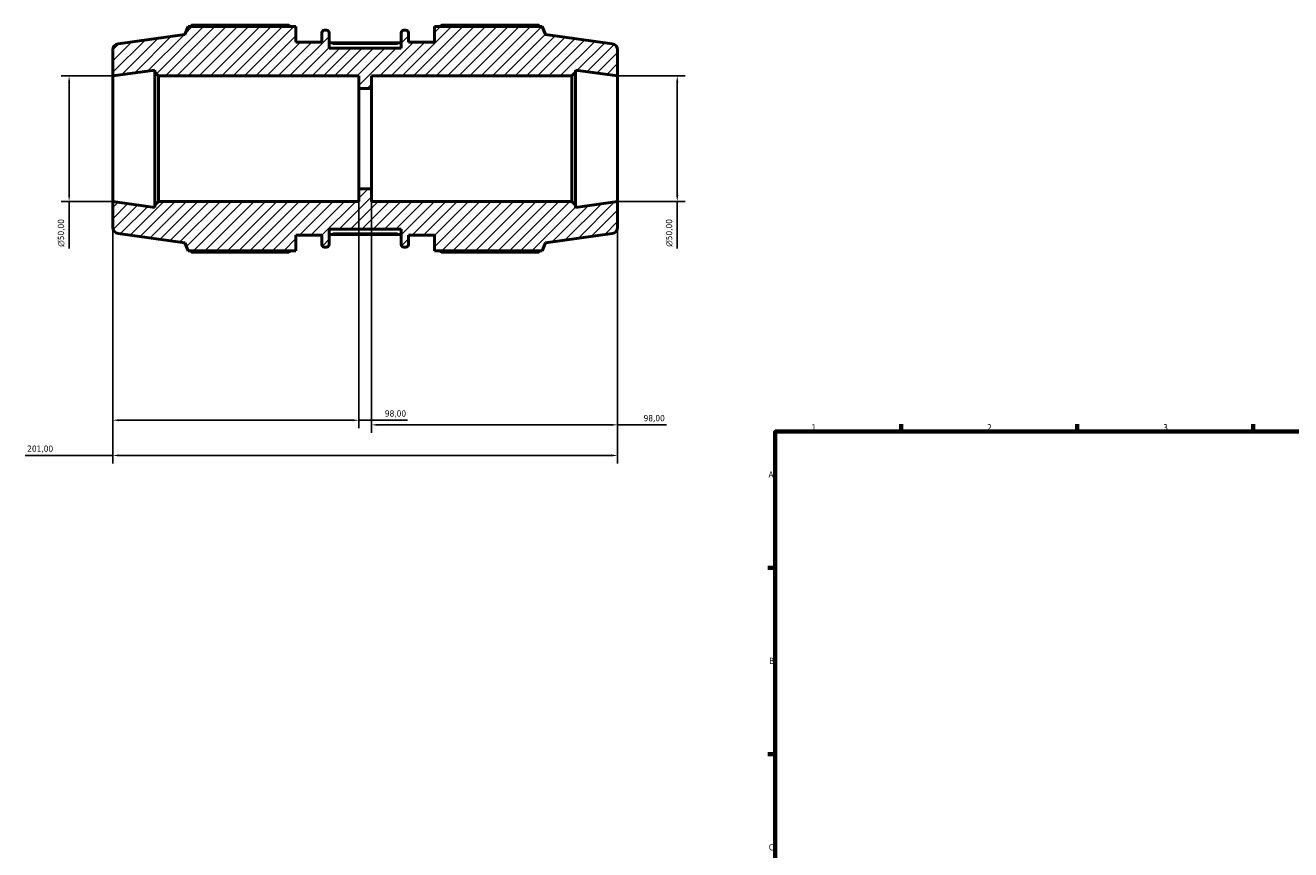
# Model space of a CAD drawing. Header units: millimetres. Extents: x -279 to 1203, y -35 to 760.
# Tile 2 of 8: x -279 to 225, y 407 to 736. Entities that reach past the tile are written whole.
import ezdxf

# ---------------------------------------------------------------- set-up
doc = ezdxf.new("R2010")
doc.units = ezdxf.units.MM
for name, color, linetype, lineweight in [('Border (ISO)', 7, 'Continuous', 70), ('Dimension (ISO)', 7, 'Continuous', 25), ('Hatch (ISO)', 7, 'Continuous', 18), ('Visible (ISO)', 7, 'Continuous', 50), ('Visible Narrow (ISO)', 7, 'Continuous', 35)]:
    doc.layers.add(name, color=color, linetype=linetype, lineweight=lineweight)
doc.styles.add('Note Text (ISO)', font='tahoma.ttf')
doc.dimstyles.new('Default (ISO)', dxfattribs={"dimtxt": 2.5, "dimasz": 2.5, "dimexe": 3.175, "dimexo": 0, "dimgap": 0.762, "dimtad": 1, "dimrnd": 1e-08, "dimzin": 0, "dimtxsty": 'Note Text (ISO)', "dimcen": 0.09, "dimdle": 10, "dimclrd": 256, "dimclre": 256, "dimclrt": 232, "dimazin": 0, "dimtfac": 1.40208, "dimtmove": 0, "dimatfit": 3, "dimfxl": 1, "dimtolj": 1, "dimtzin": 0, "dimlwd": -1, "dimlwe": -1, "dimarcsym": 0})

# ---------------------------------------------------------------- blocks, each defined once
blk = doc.blocks.new('Borders Default Border')
at = {"layer": 'Border (ISO)'}
for p, q in [((70.08, 574), (70.08, 576.9)), ((140.17, 574), (140.17, 576.9)), ((210.25, 574), (210.25, 576.9)), ((20, 519.75), (17.1, 519.75)), ((20, 445.5), (17.1, 445.5))]:
    blk.add_line(p, q, dxfattribs=at)
at = {"layer": 'Border (ISO)', "flags": 128}
blk.add_lwpolyline([(20, 20), (20, 574), (821, 574), (821, 20), (20, 20)], dxfattribs=at)
at = {"layer": 'Border (ISO)', "color": 232, "true_color": 0xca0064, "char_height": 2.5, "attachment_point": 7, "style": 'Note Text (ISO)'}
for s, insert in [('1', (34.48, 574.4)), ('2', (104.37, 574.4)), ('3', (174.43, 574.35)), ('A', (17.29, 555.62)), ('B', (17.59, 481.37)), ('C', (17.43, 407.08))]:
    blk.add_mtext(s, dxfattribs=dict(at, insert=insert))
blk = doc.blocks.new('*D7')
at = {"layer": 'Defpoints', "color": 0, "transparency": 16777216}
for p in [(-243.78, 665.66), (-42.78, 665.66), (-243.78, 564.47)]:
    blk.add_point(p, dxfattribs=at)
at = {"layer": 'Dimension (ISO)', "transparency": 16777216}
for p, q in [((-243.78, 665.66), (-243.78, 561.3)), ((-42.78, 665.66), (-42.78, 561.3)), ((-243.78, 564.47), (-278.59, 564.47)), ((-45.28, 564.47), (-241.28, 564.47))]:
    blk.add_line(p, q, dxfattribs=at)
for points in [[(-241.28, 564.89), (-241.28, 564.05), (-243.78, 564.47)], [(-45.28, 564.89), (-45.28, 564.05), (-42.78, 564.47)]]:
    blk.add_solid(points, dxfattribs=at)
at = {"layer": 'Dimension (ISO)', "color": 232, "true_color": 0xca0064, "transparency": 16777216, "insert": (-277.83, 568.41), "char_height": 2.5, "attachment_point": 1, "style": 'Note Text (ISO)'}
blk.add_mtext('\\A1;201,00', dxfattribs=at)
blk = doc.blocks.new('*D8')
at = {"layer": 'Defpoints', "color": 0, "transparency": 16777216}
for p in [(-42.78, 715.66), (-42.78, 665.66), (-19.03, 665.66)]:
    blk.add_point(p, dxfattribs=at)
at = {"layer": 'Dimension (ISO)', "transparency": 16777216}
for p, q in [((-42.78, 715.66), (-15.85, 715.66)), ((-19.03, 713.16), (-19.03, 668.16)), ((-42.78, 665.66), (-15.85, 665.66)), ((-19.03, 665.66), (-19.03, 646.84))]:
    blk.add_line(p, q, dxfattribs=at)
for points in [[(-19.44, 713.16), (-18.61, 713.16), (-19.03, 715.66)], [(-19.44, 668.16), (-18.61, 668.16), (-19.03, 665.66)]]:
    blk.add_solid(points, dxfattribs=at)
at = {"layer": 'Dimension (ISO)', "color": 232, "true_color": 0xca0064, "transparency": 16777216, "insert": (-23.55, 647.6), "char_height": 2.5, "attachment_point": 1, "rotation": 90, "style": 'Note Text (ISO)'}
blk.add_mtext('\\A1;\\fAIGDT|b0|i0;\\H2.5000;\\ln\\fTahoma|b0|i0;\\H2.5000;50,00', dxfattribs=at)
blk = doc.blocks.new('*D9')
at = {"layer": 'Defpoints', "color": 0, "transparency": 16777216}
for p in [(-243.78, 715.66), (-261.14, 665.66), (-243.78, 665.66)]:
    blk.add_point(p, dxfattribs=at)
at = {"layer": 'Dimension (ISO)', "transparency": 16777216}
for p, q in [((-243.78, 715.66), (-264.31, 715.66)), ((-261.14, 713.16), (-261.14, 668.16)), ((-243.78, 665.66), (-264.31, 665.66)), ((-261.14, 665.66), (-261.14, 646.84))]:
    blk.add_line(p, q, dxfattribs=at)
for points in [[(-261.55, 713.16), (-260.72, 713.16), (-261.14, 715.66)], [(-261.55, 668.16), (-260.72, 668.16), (-261.14, 665.66)]]:
    blk.add_solid(points, dxfattribs=at)
at = {"layer": 'Dimension (ISO)', "color": 232, "true_color": 0xca0064, "transparency": 16777216, "insert": (-265.66, 647.6), "char_height": 2.5, "attachment_point": 1, "rotation": 90, "style": 'Note Text (ISO)'}
blk.add_mtext('\\A1;\\fAIGDT|b0|i0;\\H2.5000;\\ln\\fTahoma|b0|i0;\\H2.5000;50,00', dxfattribs=at)
blk = doc.blocks.new('*D10')
at = {"layer": 'Defpoints', "color": 0, "transparency": 16777216}
for p in [(-145.78, 670.66), (-243.78, 665.66), (-145.78, 578.5)]:
    blk.add_point(p, dxfattribs=at)
at = {"layer": 'Dimension (ISO)', "transparency": 16777216}
for p, q in [((-145.78, 670.66), (-145.78, 575.32)), ((-243.78, 665.66), (-243.78, 575.32)), ((-241.28, 578.5), (-148.28, 578.5)), ((-145.78, 578.5), (-126.37, 578.5))]:
    blk.add_line(p, q, dxfattribs=at)
for points in [[(-241.28, 578.91), (-241.28, 578.08), (-243.78, 578.5)], [(-148.28, 578.91), (-148.28, 578.08), (-145.78, 578.5)]]:
    blk.add_solid(points, dxfattribs=at)
at = {"layer": 'Dimension (ISO)', "color": 232, "true_color": 0xca0064, "transparency": 16777216, "insert": (-135.43, 582.44), "char_height": 2.5, "attachment_point": 1, "style": 'Note Text (ISO)'}
blk.add_mtext('\\A1;98,00', dxfattribs=at)
blk = doc.blocks.new('*D11')
at = {"layer": 'Defpoints', "color": 0, "transparency": 16777216}
for p in [(-140.78, 670.66), (-42.78, 665.66), (-42.78, 576.66)]:
    blk.add_point(p, dxfattribs=at)
at = {"layer": 'Dimension (ISO)', "transparency": 16777216}
for p, q in [((-140.78, 670.66), (-140.78, 573.48)), ((-42.78, 665.66), (-42.78, 573.48)), ((-138.28, 576.66), (-45.28, 576.66)), ((-42.78, 576.66), (-23.37, 576.66))]:
    blk.add_line(p, q, dxfattribs=at)
for points in [[(-138.28, 577.07), (-138.28, 576.24), (-140.78, 576.66)], [(-45.28, 577.07), (-45.28, 576.24), (-42.78, 576.66)]]:
    blk.add_solid(points, dxfattribs=at)
at = {"layer": 'Dimension (ISO)', "color": 232, "true_color": 0xca0064, "transparency": 16777216, "insert": (-32.43, 580.6), "char_height": 2.5, "attachment_point": 1, "style": 'Note Text (ISO)'}
blk.add_mtext('\\A1;98,00', dxfattribs=at)

msp = doc.modelspace()

# ---------------------------------------------------------------- hatches: boundary and pattern name
at = {"layer": 'Hatch (ISO)'}
h = msp.add_hatch(dxfattribs=at)
h.set_pattern_fill('ANSI31', color=256, scale=25.4, style=0)
h.set_pattern_definition([(45, (0, 0), (-2.245064, 2.245064), [])])
edge = h.paths.add_edge_path()
edge.add_ellipse((-45.279, 655.329), major_axis=(0.348, -2.476), ratio=1, start_angle=0, end_angle=82)
edge.add_line((-42.779, 655.329), (-42.779, 665.656))
edge.add_line((-42.779, 665.656), (-59.529, 663.302))
edge.add_line((-59.529, 663.302), (-59.529, 664.156))
edge.add_line((-59.529, 664.156), (-61.029, 665.656))
edge.add_line((-61.029, 665.656), (-140.779, 665.656))
edge.add_line((-140.779, 665.656), (-140.779, 670.656))
edge.add_line((-140.779, 670.656), (-145.779, 670.656))
edge.add_line((-145.779, 670.656), (-145.779, 665.656))
edge.add_line((-145.779, 665.656), (-225.529, 665.656))
edge.add_line((-225.529, 665.656), (-227.029, 664.156))
edge.add_line((-227.029, 664.156), (-227.029, 663.302))
edge.add_line((-227.029, 663.302), (-243.779, 665.656))
edge.add_line((-243.779, 665.656), (-243.779, 655.329))
edge.add_ellipse((-241.279, 655.329), major_axis=(-2.5, 0), ratio=1, start_angle=0, end_angle=82)
edge.add_line((-241.627, 652.853), (-215.065, 649.12))
edge.add_line((-215.065, 649.12), (-213.811, 646.016))
edge.add_line((-213.811, 646.016), (-170.845, 646.016))
edge.add_line((-170.845, 646.016), (-170.845, 652.256))
edge.add_line((-170.845, 652.256), (-160.508, 652.256))
edge.add_line((-160.508, 652.256), (-160.508, 648.456))
edge.add_ellipse((-159.508, 648.456), major_axis=(-1, 0), ratio=1, start_angle=0, end_angle=90)
edge.add_line((-159.508, 647.456), (-158.636, 647.456))
edge.add_ellipse((-158.636, 648.456), major_axis=(0, -1), ratio=1, start_angle=0, end_angle=90)
edge.add_line((-157.636, 648.456), (-157.636, 654.656))
edge.add_line((-157.636, 654.656), (-128.922, 654.656))
edge.add_line((-128.922, 654.656), (-128.922, 648.456))
edge.add_ellipse((-127.922, 648.456), major_axis=(-1, 0), ratio=1, start_angle=0, end_angle=90)
edge.add_line((-127.922, 647.456), (-127.051, 647.456))
edge.add_ellipse((-127.051, 648.456), major_axis=(0, -1), ratio=1, start_angle=0, end_angle=90)
edge.add_line((-126.051, 648.456), (-126.051, 652.256))
edge.add_line((-126.051, 652.256), (-115.713, 652.256))
edge.add_line((-115.713, 652.256), (-115.713, 646.016))
edge.add_line((-115.713, 646.016), (-72.748, 646.016))
edge.add_line((-72.748, 646.016), (-71.493, 649.12))
edge.add_line((-71.493, 649.12), (-44.931, 652.853))
edge = h.paths.add_edge_path()
edge.add_ellipse((-45.279, 725.983), major_axis=(2.5, 0), ratio=1, start_angle=0, end_angle=82)
edge.add_line((-44.931, 728.458), (-71.493, 732.191))
edge.add_line((-71.493, 732.191), (-72.748, 735.296))
edge.add_line((-72.748, 735.296), (-115.713, 735.296))
edge.add_line((-115.713, 735.296), (-115.713, 729.056))
edge.add_line((-115.713, 729.056), (-126.051, 729.056))
edge.add_line((-126.051, 729.056), (-126.051, 732.856))
edge.add_ellipse((-127.051, 732.856), major_axis=(1, 0), ratio=1, start_angle=0, end_angle=90)
edge.add_line((-127.051, 733.856), (-127.922, 733.856))
edge.add_ellipse((-127.922, 732.856), major_axis=(0, 1), ratio=1, start_angle=0, end_angle=90)
edge.add_line((-128.922, 732.856), (-128.922, 726.656))
edge.add_line((-128.922, 726.656), (-157.636, 726.656))
edge.add_line((-157.636, 726.656), (-157.636, 732.856))
edge.add_ellipse((-158.636, 732.856), major_axis=(1, 0), ratio=1, start_angle=0, end_angle=90)
edge.add_line((-158.636, 733.856), (-159.508, 733.856))
edge.add_ellipse((-159.508, 732.856), major_axis=(0, 1), ratio=1, start_angle=0, end_angle=90)
edge.add_line((-160.508, 732.856), (-160.508, 729.056))
edge.add_line((-160.508, 729.056), (-170.845, 729.056))
edge.add_line((-170.845, 729.056), (-170.845, 735.296))
edge.add_line((-170.845, 735.296), (-213.811, 735.296))
edge.add_line((-213.811, 735.296), (-215.065, 732.191))
edge.add_line((-215.065, 732.191), (-241.627, 728.458))
edge.add_ellipse((-241.279, 725.983), major_axis=(-0.348, 2.476), ratio=1, start_angle=0, end_angle=82)
edge.add_line((-243.779, 725.983), (-243.779, 715.656))
edge.add_line((-243.779, 715.656), (-227.029, 718.01))
edge.add_line((-227.029, 718.01), (-227.029, 717.156))
edge.add_line((-227.029, 717.156), (-225.529, 715.656))
edge.add_line((-225.529, 715.656), (-145.779, 715.656))
edge.add_line((-145.779, 715.656), (-145.779, 710.656))
edge.add_line((-145.779, 710.656), (-140.779, 710.656))
edge.add_line((-140.779, 710.656), (-140.779, 715.656))
edge.add_line((-140.779, 715.656), (-61.029, 715.656))
edge.add_line((-61.029, 715.656), (-59.529, 717.156))
edge.add_line((-59.529, 717.156), (-59.529, 718.01))
edge.add_line((-59.529, 718.01), (-42.779, 715.656))
edge.add_line((-42.779, 715.656), (-42.779, 725.983))

# ---------------------------------------------------------------- linework, layer by layer
at = {"layer": 'Visible (ISO)'}
for p, q in [((-173.725, 735.82), (-212.453, 735.82)), ((-74.105, 735.82), (-112.833, 735.82)), ((-215.065, 732.191), (-241.627, 728.458)), ((-213.811, 735.296), (-215.065, 732.191)), ((-170.845, 735.296), (-213.811, 735.296)), ((-170.845, 729.056), (-170.845, 735.296)), ((-160.508, 732.856), (-160.508, 729.056)), ((-158.636, 733.856), (-159.508, 733.856)), ((-157.636, 726.656), (-157.636, 732.856)), ((-128.922, 732.856), (-128.922, 726.656)), ((-127.051, 733.856), (-127.922, 733.856)), ((-126.051, 729.056), (-126.051, 732.856)), ((-72.748, 735.296), (-115.713, 735.296)), ((-115.713, 735.296), (-115.713, 729.056)), ((-71.493, 732.191), (-72.748, 735.296)), ((-44.931, 728.458), (-71.493, 732.191)), ((-243.779, 725.983), (-243.779, 715.656)), ((-160.508, 729.056), (-170.845, 729.056)), ((-128.922, 728.882), (-157.636, 728.882)), ((-128.922, 726.656), (-157.636, 726.656)), ((-115.713, 729.056), (-126.051, 729.056)), ((-42.779, 715.656), (-42.779, 725.983)), ((-243.779, 715.656), (-227.029, 718.01)), ((-243.779, 665.656), (-243.779, 715.656)), ((-227.029, 718.01), (-227.029, 717.156)), ((-227.029, 717.156), (-225.529, 715.656)), ((-227.029, 717.156), (-227.029, 664.156)), ((-225.529, 715.656), (-145.779, 715.656)), ((-225.529, 665.656), (-225.529, 715.656)), ((-145.779, 715.656), (-145.779, 710.656)), ((-140.779, 710.656), (-140.779, 715.656)), ((-140.779, 715.656), (-61.029, 715.656)), ((-61.029, 715.656), (-59.529, 717.156)), ((-61.029, 715.656), (-61.029, 665.656)), ((-59.529, 717.156), (-59.529, 718.01)), ((-59.529, 718.01), (-42.779, 715.656)), ((-59.529, 664.156), (-59.529, 717.156)), ((-42.779, 665.656), (-42.779, 715.656)), ((-145.779, 710.656), (-140.779, 710.656)), ((-145.779, 670.656), (-145.779, 710.656)), ((-140.779, 670.656), (-140.779, 710.656)), ((-140.779, 670.656), (-145.779, 670.656)), ((-145.779, 670.656), (-145.779, 665.656)), ((-140.779, 665.656), (-140.779, 670.656)), ((-227.029, 663.302), (-243.779, 665.656)), ((-243.779, 665.656), (-243.779, 655.329)), ((-225.529, 665.656), (-227.029, 664.156)), ((-145.779, 665.656), (-225.529, 665.656)), ((-61.029, 665.656), (-140.779, 665.656)), ((-59.529, 664.156), (-61.029, 665.656)), ((-42.779, 665.656), (-59.529, 663.302)), ((-42.779, 655.329), (-42.779, 665.656)), ((-227.029, 664.156), (-227.029, 663.302)), ((-59.529, 663.302), (-59.529, 664.156)), ((-241.627, 652.853), (-215.065, 649.12)), ((-170.845, 646.016), (-170.845, 652.256)), ((-170.845, 652.256), (-160.508, 652.256)), ((-160.508, 652.256), (-160.508, 648.456)), ((-157.636, 648.456), (-157.636, 654.656)), ((-157.636, 654.656), (-128.922, 654.656)), ((-128.922, 652.43), (-157.636, 652.43)), ((-128.922, 654.656), (-128.922, 648.456)), ((-126.051, 648.456), (-126.051, 652.256)), ((-126.051, 652.256), (-115.713, 652.256)), ((-115.713, 652.256), (-115.713, 646.016)), ((-71.493, 649.12), (-44.931, 652.853)), ((-215.065, 649.12), (-213.811, 646.016)), ((-213.811, 646.016), (-170.845, 646.016)), ((-212.453, 645.491), (-173.725, 645.491)), ((-159.508, 647.456), (-158.636, 647.456)), ((-127.922, 647.456), (-127.051, 647.456)), ((-115.713, 646.016), (-72.748, 646.016)), ((-112.833, 645.491), (-74.105, 645.491)), ((-72.748, 646.016), (-71.493, 649.12))]:
    msp.add_line(p, q, dxfattribs=at)
for centre, radius, start, end in [((-159.508, 732.856), 1, 90, 180), ((-158.636, 732.856), 1, 0, 90), ((-127.922, 732.856), 1, 90, 180), ((-127.051, 732.856), 1, 0, 90), ((-241.279, 725.983), 2.5, 98, 180), ((-45.279, 725.983), 2.5, 0, 82), ((-241.279, 655.329), 2.5, 180, 262), ((-45.279, 655.329), 2.5, 278, 0), ((-159.508, 648.456), 1, 180, 270), ((-158.636, 648.456), 1, 270, 0), ((-127.922, 648.456), 1, 180, 270), ((-127.051, 648.456), 1, 270, 0)]:
    msp.add_arc(centre, radius, start, end, dxfattribs=at)
for points, weights in [([(-212.453, 735.82), (-212.625, 735.556), (-212.791, 735.296)], [1, 1.00065489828, 1.00116187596]), ([(-173.725, 735.82), (-173.3, 735.556), (-172.888, 735.296)], [1.01548440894, 1.01358220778, 1.01153368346]), ([(-113.67, 735.296), (-113.259, 735.556), (-112.833, 735.82)], [1.01153368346, 1.01358220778, 1.01548440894]), ([(-73.767, 735.296), (-73.933, 735.556), (-74.105, 735.82)], [1.00116187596, 1.00065489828, 1]), ([(-212.791, 646.016), (-212.625, 645.756), (-212.453, 645.491)], [1.00116187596, 1.00065489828, 1]), ([(-172.888, 646.016), (-173.3, 645.756), (-173.725, 645.491)], [1.01153368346, 1.01358220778, 1.01548440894]), ([(-112.833, 645.491), (-113.259, 645.756), (-113.67, 646.016)], [1.01548440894, 1.01358220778, 1.01153368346]), ([(-74.105, 645.491), (-73.933, 645.756), (-73.767, 646.016)], [1, 1.00065489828, 1.00116187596])]:
    msp.add_rational_spline(points, weights, degree=2, dxfattribs=at)
at = {"layer": 'Visible Narrow (ISO)'}
for p, q in [((-156.201, 728.382), (-130.358, 728.382)), ((-130.358, 652.93), (-156.201, 652.93))]:
    msp.add_line(p, q, dxfattribs=at)

# ---------------------------------------------------------------- block references
msp.add_blockref('Borders Default Border', (0, 0))

# ---------------------------------------------------------------- dimensions: what is measured, and where the dimension line sits
at = {"layer": 'Dimension (ISO)'}
for base, p1, p2, picture, middle in [((-261.137, 665.656), (-243.779, 715.656), (-243.779, 665.656), '*D9', (-261.137, 653.156)), ((-19.025, 665.656), (-42.779, 715.656), (-42.779, 665.656), '*D8', (-19.025, 653.156))]:
    dim = msp.add_linear_dim(base=base, p1=p1, p2=p2, angle=90, text='\\fAIGDT|b0|i0;\\H2.5000;\\ln\\fTahoma|b0|i0;\\H2.5000;<>', dimstyle='Default (ISO)', override={"dimdec": 2, "dimtp": 0, "dimtm": 0, "dimtdec": 2, "dimtofl": 0, "dimatfit": 2}, dxfattribs=at)
    dim.commit()
    dim.dimension.update_dxf_attribs({"geometry": picture, "text_midpoint": middle, "dimtype": 160})
for base, p1, p2, picture, middle in [((-145.779, 578.497), (-243.779, 665.656), (-145.779, 670.656), '*D10', (-131.279, 578.497)), ((-42.779, 576.656), (-140.779, 670.656), (-42.779, 665.656), '*D11', (-28.279, 576.656)), ((-243.779, 564.471), (-42.779, 665.656), (-243.779, 665.656), '*D7', (-272.779, 564.471))]:
    dim = msp.add_linear_dim(base=base, p1=p1, p2=p2, angle=180, dimstyle='Default (ISO)', override={"dimdec": 2, "dimtp": 0, "dimtm": 0, "dimtdec": 2, "dimtofl": 0, "dimatfit": 2}, dxfattribs=at)
    dim.commit()
    dim.dimension.update_dxf_attribs({"geometry": picture, "text_midpoint": middle, "dimtype": 160})

doc.saveas('drawing.dxf')
